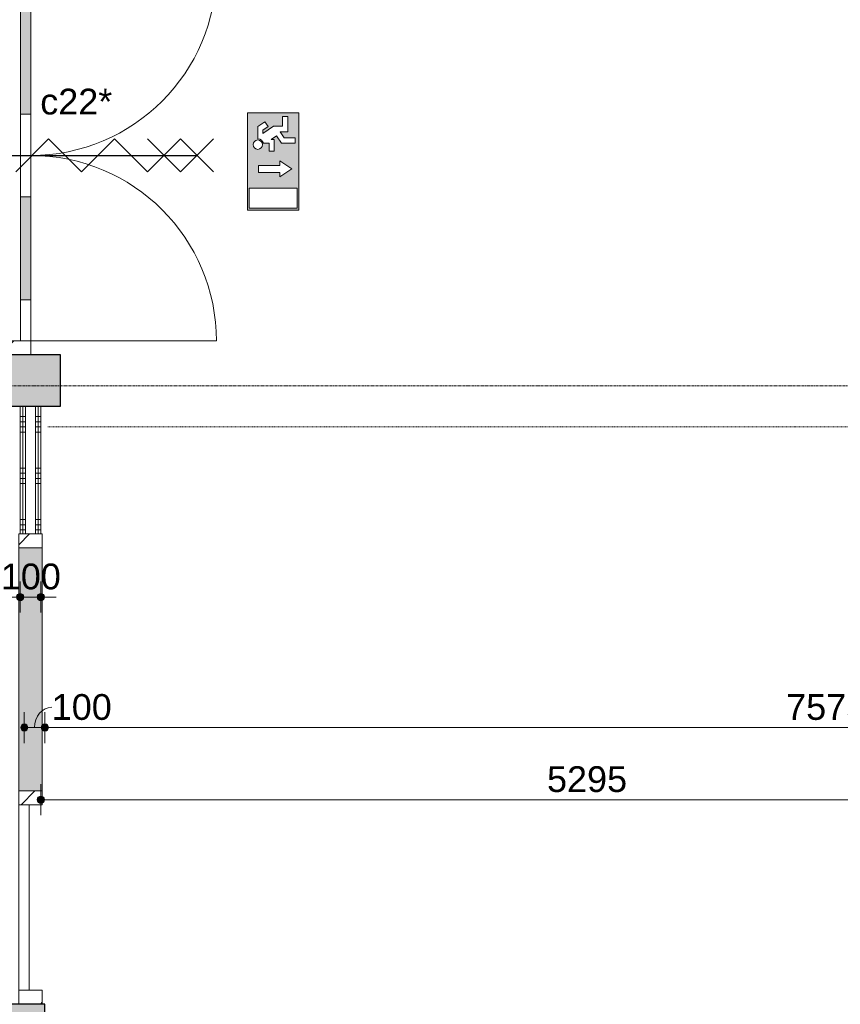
# Model space of a CAD drawing. Header units: millimetres. Extents: x 23523 to 72739, y 19604 to 59318.
# Tile 11 of 44: x 48630 to 52611, y 34799 to 39576. Entities that reach past the tile are written whole.
import ezdxf

# ---------------------------------------------------------------- set-up
doc = ezdxf.new("R2010")
doc.units = ezdxf.units.MM
doc.linetypes.add('Dash', pattern=[6.35, 3.175, -3.175])
doc.linetypes.add('stramien', pattern=[22.225, 12.7, -3.175, 3.175, -3.175])
doc.layers.add('00_Algemeen', color=7, linetype='Continuous', lineweight=9, true_color=0x00a600)
for name, color, linetype, lineweight in [('00_Algemeen-50', 7, 'Continuous', 9), ('22_Metselwerk', 7, 'Continuous', 18), ('30_Kozijnen-ramen-deuren', 7, 'Continuous', 9)]:
    doc.layers.add(name, color=color, linetype=linetype, lineweight=lineweight)
doc.styles.add('Arial', font='arial.ttf', dxfattribs={"height": 125})
doc.dimstyles.new('00_AEE_maatvoering_2_5mm', dxfattribs={"dimscale": 304.8, "dimtxt": 127.532425, "dimasz": 0.459318, "dimexe": 0.246063, "dimexo": 0.0625, "dimgap": 0, "dimtad": 1, "dimdec": 0, "dimzin": 0, "dimdsep": 46, "dimtxsty": 'Arial', "dimblk1": 'DOTSMALL', "dimblk2": 'DOTSMALL', "dimsah": 1, "dimcen": 0.09, "dimdle": 0.246063, "dimazin": 0, "dimtfac": 1, "dimtdec": 4, "dimtix": 1, "dimtmove": 0, "dimatfit": 3, "dimfxl": 0.246063, "dimfxlon": 1, "dimtvp": 1, "dimtolj": 1, "dimtzin": 0, "dimarcsym": 2})
doc.dimstyles.new('00_AEE_maatvoering_2_5mm_1', dxfattribs={"dimscale": 304.8, "dimtxt": 127.532425, "dimasz": 0.459318, "dimexe": 0.246063, "dimexo": 0.0625, "dimgap": 0, "dimtad": 1, "dimdec": 0, "dimzin": 0, "dimdsep": 46, "dimtxsty": 'Arial', "dimblk1": 'DOTSMALL', "dimblk2": 'DOTSMALL', "dimsah": 1, "dimcen": 0.09, "dimdle": 0.246063, "dimazin": 0, "dimtfac": 1, "dimtdec": 4, "dimtix": 1, "dimtmove": 1, "dimatfit": 3, "dimfxl": 0.246063, "dimfxlon": 1, "dimtvp": 1, "dimtolj": 1, "dimtzin": 0, "dimarcsym": 2})
pattern_1 = [(1e-13, (48632.54, 36150), (-4e-13, 250), []), (1e-13, (48632.54, 36125), (-4e-13, 250), []), (1e-13, (48632.54, 36100), (-4e-13, 250), []), (1e-13, (48632.54, 36075), (-4e-13, 250), [])]
pattern_2 = [(315, (-35317, 54055), (106.06602, 106.06602), [])]

# ---------------------------------------------------------------- blocks, each defined once
blk = doc.blocks.new('Direct Shape - Basic Wall_NLRS_22_WA_beton prefab 200_gen_AT_814324-1202279-02 tweede verdieping - B')
at = {"layer": '22_Metselwerk', "lineweight": 9}
blk.add_hatch(color=256, dxfattribs=at).paths.add_polyline_path([(0, -100), (3020, -100), (3020, 100), (0, 100)])
at = {"layer": '22_Metselwerk', "lineweight": 30}
for p, q in [((3020, 100), (0, 100)), ((0, 100), (0, -100)), ((3020, -100), (3020, 100)), ((0, -100), (3020, -100))]:
    blk.add_line(p, q, dxfattribs=at)
blk = doc.blocks.new('Direct Shape - Basic Wall_NLRS_22_WA_beton prefab 250_gen_AT_800436-1202342-02 tweede verdieping - B')
at = {"layer": '22_Metselwerk', "lineweight": 9}
h = blk.add_hatch(color=256, dxfattribs=at)
h.paths.add_polyline_path([(8041.3, -125), (11150, -125), (11150, 125), (5280, 125), (5280, -125), (7875.8, -125)])
h.paths.add_polyline_path([(3346, -125), (3346, 125), (0, 125), (0, -125), (1587.5, -125)])
at = {"layer": '22_Metselwerk', "lineweight": 30}
for p, q in [((3346, 125), (0, 125)), ((0, 125), (0, -125)), ((3346, -125), (3346, 125)), ((5280, 125), (5280, -125)), ((11150, 125), (5280, 125)), ((11150, -125), (11150, 125)), ((0, -125), (3346, -125)), ((5280, -125), (11150, -125))]:
    blk.add_line(p, q, dxfattribs=at)
blk = doc.blocks.new('2410-10368 v1 - IFC-model constructie _zonder onderbouw_ _MM21228__ifc-1-02 tweede verdieping - B')
at = {"layer": '22_Metselwerk', "lineweight": 9}
for name, p in [('Direct Shape - Basic Wall_NLRS_22_WA_beton prefab 250_gen_AT_800436-1202342-02 tweede verdieping - B', (43050, 37825)), ('Direct Shape - Basic Wall_NLRS_22_WA_beton prefab 200_gen_AT_814324-1202279-02 tweede verdieping - B', (51105, 34700))]:
    blk.add_blockref(name, p, dxfattribs=at)
blk = doc.blocks.new('32_AEE_VO_FIX_Binnendeuren - D_1800x2300_Deur_zijlicht rechts 1180 meranti-8437956-02 tweede verdieping - B')
at = {"layer": '30_Kozijnen-ramen-deuren', "true_color": 0xc0c0c0}
h = blk.add_hatch(dxfattribs=at)
h.set_pattern_fill('FP_56', color=9, style=0, pattern_type=2)
h.set_pattern_definition(pattern_2)
h.paths.add_polyline_path([(-517, -57), (-450, -57), (-450, 57), (-517, 57)])
h.paths.add_polyline_path([(1697, -57), (1764, -57), (1764, 57), (1697, 57), (1697, -50)])
h = blk.add_hatch(dxfattribs=at)
h.set_pattern_fill('FP_56', color=9, style=0, pattern_type=2)
h.set_pattern_definition(pattern_2)
h.paths.add_polyline_path([(450, -57), (517, -57), (517, 57), (450, 57)])
at = {"layer": '30_Kozijnen-ramen-deuren', "true_color": 0xc5c7c4}
blk.add_hatch(color=9, dxfattribs=at).paths.add_polyline_path([(517, 7), (517, -57), (1697, -57), (1697, 57), (517, 57)])
at = {"layer": '30_Kozijnen-ramen-deuren'}
for p, q in [((-450, 57), (-517, 57)), ((450, 57), (-450, 57)), ((-450, 57), (-450, 7)), ((-450, -57), (-450, 57)), ((450, 7), (450, 57)), ((517, 57), (450, 57)), ((450, 57), (450, -57)), ((1697, 57), (517, 57)), ((517, -57), (517, 57)), ((1697, 57), (1697, -57)), ((1764, 57), (1697, 57)), ((1764, 50), (1764, 57)), ((-450, 7), (450, 7)), ((-517, -57), (-450, -57)), ((450, -57), (517, -57)), ((517, -57), (1697, -57)), ((1697, -57), (1764, -57)), ((1764, -57), (1764, -50))]:
    blk.add_line(p, q, dxfattribs=at)
blk = doc.blocks.new('32_AEE_VO_FIX_Binnendeuren - DD_1800x2300_glasdeuren meranti bw-8429328-02 tweede verdieping - B')
at = {"layer": '30_Kozijnen-ramen-deuren', "true_color": 0xc0c0c0}
h = blk.add_hatch(dxfattribs=at)
h.set_pattern_fill('FP_73', color=9, style=0, pattern_type=2)
h.set_pattern_definition([(135, (38917, -54000), (-106.06602, -106.06602), [])])
h.paths.add_polyline_path([(967, 57), (900, 57), (900, -57), (967, -57)])
h.paths.add_polyline_path([(-900, -57), (-900, 57), (-967, 57), (-967, -57)])
at = {"layer": '30_Kozijnen-ramen-deuren', "true_color": 0xbfbfbf}
for points in [[(-200, 57), (-700, 57), (-700, 7), (-200, 7)], [(700, 7), (700, 57), (200, 57), (200, 7)]]:
    blk.add_hatch(color=9, dxfattribs=at).paths.add_polyline_path(points)
at = {"layer": '30_Kozijnen-ramen-deuren'}
for p, q in [((-900, 57), (-967, 57)), ((-967, 57), (-967, 50)), ((-700, 57), (-900, 57)), ((-900, 57), (-900, 7)), ((-900, -57), (-900, 57)), ((-200, 57), (-700, 57)), ((-700, 7), (-700, 57)), ((0, 57), (-200, 57)), ((-200, 57), (-200, 7)), ((0, 57), (200, 57)), ((0, 7), (0, 57)), ((0, 7), (0, 57)), ((200, 57), (700, 57)), ((200, 57), (200, 7)), ((700, 57), (900, 57)), ((700, 7), (700, 57)), ((900, 57), (900, 7)), ((900, 57), (900, -57)), ((967, 57), (900, 57)), ((-900, 7), (-700, 7)), ((-700, 7), (-200, 7)), ((-200, 7), (0, 7)), ((200, 7), (0, 7)), ((700, 7), (200, 7)), ((900, 7), (700, 7)), ((-967, -50), (-967, -57)), ((-967, -57), (-900, -57)), ((900, -57), (967, -57))]:
    blk.add_line(p, q, dxfattribs=at)
blk = doc.blocks.new('30_AEE_VO_draairichting - 30_AEE_VO_draairichting-8193140-02 tweede verdieping - B')
at = {"layer": '30_Kozijnen-ramen-deuren'}
blk.add_line((-450, 900), (-450, 0), dxfattribs=at)
blk.add_arc((-450, 0), 900, 360, 90, dxfattribs=at)
blk = doc.blocks.new('30_AEE_VO_draairichting - 30_AEE_VO_draairichting-8193168-02 tweede verdieping - B')
at = {"layer": '30_Kozijnen-ramen-deuren'}
blk.add_line((-450, -900), (-450, 0), dxfattribs=at)
blk.add_arc((-450, 0), 900, 270, 0, dxfattribs=at)
blk = doc.blocks.new('00_AEE_Nooduitgang - Nooduitgang grijs_dwg_NooduitgangOmlaag-5367716-02 tweede verdieping - B')
at = {"layer": '00_Algemeen', "true_color": 0x999999}
h = blk.add_hatch(color=253, dxfattribs=at)
h.paths.add_polyline_path([(89.5, 7.2), (89.5, 203), (7.2, 203), (7.2, 7.2)])
h.paths.add_polyline_path([(181.9, 77.7), (181.9, 165.5), (167.9, 165.5), (153.9, 165.5), (153.9, 77.8), (135.4, 77.8), (167.9, 29.7), (200.3, 77.7)])
edge = h.paths.add_edge_path()
edge.add_arc((266.8, 168.3), 19.1, 315, 495)
edge.add_arc((266.8, 168.3), 19.1, 135, 315)
edge = h.paths.add_edge_path()
edge.add_line((240.5, 122.1), (240.5, 101.7))
edge.add_line((240.5, 101.7), (288.2, 101.7))
edge.add_line((288.2, 101.7), (288.2, 113.7))
edge.add_line((288.2, 113.7), (302.8, 92.2))
edge.add_line((302.8, 92.2), (273, 71.3))
edge.add_line((273, 71.3), (273, 15.1))
edge.add_line((273, 15.1), (295.3, 15.1))
edge.add_line((295.3, 15.1), (295.3, 60))
edge.add_line((295.3, 60), (318.2, 76.1))
edge.add_line((318.2, 76.1), (319.6, 76.1))
edge.add_line((319.6, 76.1), (319.6, 44.9))
edge.add_line((319.6, 44.9), (381.3, 44.9))
edge.add_line((381.3, 44.9), (381.3, 67.2))
edge.add_line((381.3, 67.2), (341.9, 67.2))
edge.add_line((341.9, 67.2), (341.9, 103.8))
edge.add_line((341.9, 103.8), (312.3, 147.6))
edge.add_line((312.3, 147.6), (326, 147.6))
edge.add_line((326, 147.6), (340.7, 125.8))
edge.add_line((340.7, 125.8), (360.1, 138.9))
edge.add_line((360.1, 138.9), (340.7, 167.7))
edge.add_line((340.7, 167.7), (290.6, 167.7))
edge.add_arc((266.8, 168.3), 23.9, 285.0619, 358.3895, ccw=False)
edge.add_line((273, 145.3), (273, 122.1))
edge.add_line((273, 122.1), (240.5, 122.1))
h.paths.add_polyline_path([(0, 210.1), (396.4, 210.1), (396.4, 0), (0, 0)])
at = {"layer": '00_Algemeen', "color": 253, "true_color": 0x999999}
blk.add_line((319.6, 76.1), (318.2, 76.1), dxfattribs=at)
at = {"layer": '00_Algemeen', "color": 253, "true_color": 0x999999, "flags": 128}
for points in [[(0, 210.1), (0, 0), (396.4, 0), (396.4, 210.1)], [(89.5, 7.2), (89.5, 203), (7.2, 203), (7.2, 7.2)], [(200.3, 77.7), (181.9, 77.7), (181.9, 165.5), (167.9, 165.5), (153.9, 165.5), (153.9, 77.8), (135.4, 77.8), (167.9, 29.7)]]:
    blk.add_lwpolyline(points, close=True, dxfattribs=at)
for points in [[(290.6, 167.7), (340.7, 167.7), (360.1, 138.9), (340.7, 125.8), (326, 147.6), (312.3, 147.6), (341.9, 103.8), (341.9, 67.2), (381.3, 67.2), (381.3, 44.9), (319.6, 44.9), (319.6, 77), (295.3, 60), (295.3, 15.1), (273, 15.1), (273, 71.3), (302.8, 92.2), (288.2, 113.7)], [(240.5, 118.1), (240.5, 101.7), (240.5, 122.1), (273, 122.1), (273, 145.3)], [(288.2, 113.7), (288.2, 101.7), (240.5, 101.7)]]:
    blk.add_lwpolyline(points, dxfattribs=at)
at = {"layer": '00_Algemeen', "color": 253, "true_color": 0x999999}
blk.add_circle((266.8, 168.3), 19.1, dxfattribs=at)
blk.add_arc((266.8, 168.3), 23.9, 285.0619, 358.3895, dxfattribs=at)
blk = doc.blocks.new('00_AEE_Nooduitgang - Nooduitgang grijs_dwg-5367715-02 tweede verdieping - B')
blk.add_blockref('00_AEE_Nooduitgang - Nooduitgang grijs_dwg_NooduitgangOmlaag-5367716-02 tweede verdieping - B', (0, 0))
blk = doc.blocks.new('00_AEE_Nooduitgang - 00_AEE_Nooduitgang-5365373-02 tweede verdieping - B')
at = {"xscale": 0.0237957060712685, "yscale": 0.0237957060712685, "zscale": 0.0237957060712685}
blk.add_blockref('00_AEE_Nooduitgang - Nooduitgang grijs_dwg-5367715-02 tweede verdieping - B', (-4.716, 0), dxfattribs=at)
blk = doc.blocks.new('DIMBLOCK159-02 tweede verdieping - B')
at = {"layer": '00_Algemeen-50', "transparency": 16777216}
h = blk.add_hatch(color=256, dxfattribs=at)
edge = h.paths.add_edge_path()
edge.add_arc((47213.5, 36774.8), 17.5, 0, 360)
h = blk.add_hatch(color=256, dxfattribs=at)
edge = h.paths.add_edge_path()
edge.add_arc((48632.5, 36774.8), 17.5, 0, 360)
for p, q in [((47213.5, 36774.8), (47213.5, 36849.8)), ((48632.5, 36774.8), (48632.5, 36849.8)), ((47213.5, 36774.8), (48632.5, 36774.8)), ((47213.5, 36774.8), (47213.5, 36699.8)), ((48632.5, 36774.8), (48632.5, 36699.8))]:
    blk.add_line(p, q, dxfattribs=at)
for centre in [(47213.5, 36774.8), (48632.5, 36774.8)]:
    blk.add_circle(centre, 17.5, dxfattribs=at)
at = {"layer": '00_Algemeen-50', "color": 0, "transparency": 16777216, "insert": (47730.8, 36937.1), "char_height": 125, "width": 461.471, "attachment_point": 1, "line_spacing_factor": 0.941778, "style": 'Arial'}
blk.add_mtext('1419', dxfattribs=at)
blk = doc.blocks.new('_DotSmall')
at = {"color": 0, "linetype": 'ByBlock', "const_width": 0.5}
blk.add_lwpolyline([(-0.0625, 0, 1), (0.0625, 0, 1)], format="xyb", close=True, dxfattribs=at)
blk = doc.blocks.new('DIMBLOCK160-02 tweede verdieping - B')
at = {"layer": '00_Algemeen-50', "transparency": 16777216}
h = blk.add_hatch(color=256, dxfattribs=at)
edge = h.paths.add_edge_path()
edge.add_arc((48632.5, 36774.8), 17.5, 0, 360)
h = blk.add_hatch(color=256, dxfattribs=at)
edge = h.paths.add_edge_path()
edge.add_arc((48732.5, 36774.8), 17.5, 0, 360)
for p, q in [((48632.5, 36774.8), (48632.5, 36849.8)), ((48732.5, 36774.8), (48732.5, 36849.8)), ((48632.5, 36774.8), (48807.5, 36774.8)), ((48632.5, 36774.8), (48632.5, 36699.8)), ((48732.5, 36774.8), (48732.5, 36699.8))]:
    blk.add_line(p, q, dxfattribs=at)
for centre in [(48632.5, 36774.8), (48732.5, 36774.8)]:
    blk.add_circle(centre, 17.5, dxfattribs=at)
at = {"layer": '00_Algemeen-50', "color": 0, "transparency": 16777216, "insert": (48538.3, 36937.1), "char_height": 125, "width": 346.103, "attachment_point": 1, "line_spacing_factor": 0.941778, "style": 'Arial'}
blk.add_mtext('100', dxfattribs=at)
blk = doc.blocks.new('DIMBLOCK177-02 tweede verdieping - B')
at = {"layer": '00_Algemeen-50', "transparency": 16777216}
h = blk.add_hatch(color=256, dxfattribs=at)
edge = h.paths.add_edge_path()
edge.add_arc((48652.5, 36141.5), 17.5, 0, 360)
h = blk.add_hatch(color=256, dxfattribs=at)
edge = h.paths.add_edge_path()
edge.add_arc((48752.5, 36141.5), 17.5, 0, 360)
for p, q in [((48652.5, 36141.5), (48652.5, 36216.5)), ((48752.5, 36141.5), (48752.5, 36216.5)), ((48652.5, 36141.5), (48752.5, 36141.5)), ((48652.5, 36141.5), (48652.5, 36066.5)), ((48752.5, 36141.5), (48752.5, 36066.5))]:
    blk.add_line(p, q, dxfattribs=at)
for centre in [(48652.5, 36141.5), (48752.5, 36141.5)]:
    blk.add_circle(centre, 17.5, dxfattribs=at)
blk.add_ellipse((48785.3, 36141.5), major_axis=(0, 98.1), ratio=0.843288, start_param=0, end_param=1.570796, dxfattribs=at)
at = {"layer": '00_Algemeen-50', "color": 0, "transparency": 16777216, "insert": (48785.3, 36303.8), "char_height": 125, "width": 346.103, "attachment_point": 1, "line_spacing_factor": 0.941778, "style": 'Arial'}
blk.add_mtext('100', dxfattribs=at)
blk = doc.blocks.new('DIMBLOCK178-02 tweede verdieping - B')
at = {"layer": '00_Algemeen-50', "transparency": 16777216}
h = blk.add_hatch(color=256, dxfattribs=at)
edge = h.paths.add_edge_path()
edge.add_arc((48752.5, 36141.5), 17.5, 0, 360)
h = blk.add_hatch(color=256, dxfattribs=at)
edge = h.paths.add_edge_path()
edge.add_arc((56327.5, 36141.5), 17.5, 0, 360)
for p, q in [((48752.5, 36141.5), (48752.5, 36216.5)), ((56327.5, 36141.5), (56327.5, 36216.5)), ((48752.5, 36141.5), (56327.5, 36141.5)), ((48752.5, 36141.5), (48752.5, 36066.5)), ((56327.5, 36141.5), (56327.5, 36066.5))]:
    blk.add_line(p, q, dxfattribs=at)
for centre in [(48752.5, 36141.5), (56327.5, 36141.5)]:
    blk.add_circle(centre, 17.5, dxfattribs=at)
at = {"layer": '00_Algemeen-50', "color": 0, "transparency": 16777216, "insert": (52347.8, 36303.8), "char_height": 125, "width": 461.471, "attachment_point": 1, "line_spacing_factor": 0.941778, "style": 'Arial'}
blk.add_mtext('7575', dxfattribs=at)
blk = doc.blocks.new('DIMBLOCK186-02 tweede verdieping - B')
at = {"layer": '00_Algemeen-50', "transparency": 16777216}
h = blk.add_hatch(color=256, dxfattribs=at)
edge = h.paths.add_edge_path()
edge.add_arc((48732.5, 35791.5), 17.5, 0, 360)
h = blk.add_hatch(color=256, dxfattribs=at)
edge = h.paths.add_edge_path()
edge.add_arc((54027.5, 35791.5), 17.5, 0, 360)
for p, q in [((48732.5, 35791.5), (48732.5, 35866.5)), ((54027.5, 35791.5), (54027.5, 35866.5)), ((48732.5, 35791.5), (54027.5, 35791.5)), ((48732.5, 35791.5), (48732.5, 35716.5)), ((54027.5, 35791.5), (54027.5, 35716.5))]:
    blk.add_line(p, q, dxfattribs=at)
for centre in [(48732.5, 35791.5), (54027.5, 35791.5)]:
    blk.add_circle(centre, 17.5, dxfattribs=at)
at = {"layer": '00_Algemeen-50', "color": 0, "transparency": 16777216, "insert": (51187.8, 35953.8), "char_height": 125, "width": 461.471, "attachment_point": 1, "line_spacing_factor": 0.941778, "style": 'Arial'}
blk.add_mtext('5295', dxfattribs=at)

msp = doc.modelspace()

# ---------------------------------------------------------------- hatches: boundary and pattern name
at = {"layer": '22_Metselwerk', "lineweight": 9}
h = msp.add_hatch(dxfattribs=at)
h.set_pattern_fill('FP_55', color=256, angle=90, style=0, pattern_type=2)
h.set_pattern_definition(pattern_1)
h.paths.add_polyline_path([(48645, 37081), (48645, 37700), (48632.5, 37700), (48632.5, 37081)])
h = msp.add_hatch(dxfattribs=at)
h.set_pattern_fill('FP_55', color=256, angle=90, style=0, pattern_type=2)
h.set_pattern_definition(pattern_1)
h.paths.add_polyline_path([(48657.5, 37081), (48657.5, 37700), (48645, 37700), (48645, 37081)])
h = msp.add_hatch(dxfattribs=at)
h.set_pattern_fill('FP_55', color=256, angle=90, style=0, pattern_type=2)
h.set_pattern_definition(pattern_1)
h.paths.add_polyline_path([(48720, 37081), (48720, 37700), (48707.5, 37700), (48707.5, 37081)])
h = msp.add_hatch(dxfattribs=at)
h.set_pattern_fill('FP_55', color=256, angle=90, style=0, pattern_type=2)
h.set_pattern_definition(pattern_1)
h.paths.add_polyline_path([(48720, 37081), (48732.5, 37081), (48732.5, 37700), (48720, 37700), (48720, 37156.3)])

# ---------------------------------------------------------------- linework, layer by layer
at = {"layer": '00_Algemeen', "color": 96, "lineweight": 25, "true_color": 0x008000}
for p, q in [((48770.5, 38997), (48610.5, 38837)), ((48930.5, 38837), (48770.5, 38997)), ((49090.5, 38997), (48930.5, 38837)), ((49250.5, 38837), (49090.5, 38997)), ((49410.5, 38997), (49250.5, 38837)), ((49410.5, 38837), (49250.5, 38997)), ((49570.5, 38837), (49410.5, 38997)), ((49410.5, 38837), (49570.5, 38997)), ((48050.5, 38917), (49490.5, 38917))]:
    msp.add_line(p, q, dxfattribs=at)
at = {"layer": '00_Algemeen', "color": 150, "linetype": 'stramien', "true_color": 0x0080ff}
msp.add_line((72439, 37800), (23823.4, 37800), dxfattribs=at)
at = {"layer": '00_Algemeen', "color": 7, "linetype": 'Dash'}
msp.add_line((48766.5, 37600), (53827.5, 37600), dxfattribs=at)
at = {"layer": '22_Metselwerk', "lineweight": 9}
for p, q in [((48657.5, 37700), (48632.5, 37700)), ((48632.5, 37700), (48632.5, 37081)), ((48645, 37700), (48645, 37081)), ((48732.5, 37700), (48707.5, 37700)), ((48720, 37700), (48720, 37081)), ((48732.5, 37081), (48732.5, 37700)), ((48632.5, 37081), (48657.5, 37081)), ((48707.5, 37081), (48732.5, 37081))]:
    msp.add_line(p, q, dxfattribs=at)
at = {"layer": '22_Metselwerk'}
for p, q in [((48707.5, 37700), (48657.5, 37700)), ((48657.5, 37700), (48657.5, 37081)), ((48707.5, 37700), (48707.5, 37081)), ((48657.5, 37081), (48707.5, 37081))]:
    msp.add_line(p, q, dxfattribs=at)

# ---------------------------------------------------------------- block references
at = {"lineweight": 5}
msp.add_blockref('2410-10368 v1 - IFC-model constructie _zonder onderbouw_ _MM21228__ifc-1-02 tweede verdieping - B', (-5372.5, 0), dxfattribs=at)
at = {"layer": '00_Algemeen', "color": 253, "true_color": 0x999999, "xscale": 50, "yscale": 50, "zscale": 50, "rotation": 89.9999999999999}
msp.add_blockref('00_AEE_Nooduitgang - 00_AEE_Nooduitgang-5365373-02 tweede verdieping - B', (49984.8, 38887.8), dxfattribs=at)
at = {"layer": '30_Kozijnen-ramen-deuren'}
for name, p, rotation in [('32_AEE_VO_FIX_Binnendeuren - DD_1800x2300_glasdeuren meranti bw-8429328-02 tweede verdieping - B', (48627.5, 38917), 270), ('30_AEE_VO_draairichting - 30_AEE_VO_draairichting-8193140-02 tweede verdieping - B', (48684.5, 39367), 270), ('30_AEE_VO_draairichting - 30_AEE_VO_draairichting-8193168-02 tweede verdieping - B', (48684.5, 38467), 90), ('32_AEE_VO_FIX_Binnendeuren - D_1800x2300_Deur_zijlicht rechts 1180 meranti-8437956-02 tweede verdieping - B', (48682.5, 35317), 89.99999999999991)]:
    msp.add_blockref(name, p, dxfattribs=dict(at, rotation=rotation))

# ---------------------------------------------------------------- texts
at = {"layer": '00_Algemeen', "color": 7, "insert": (48729.8, 39240.9), "char_height": 125, "width": 424.894, "attachment_point": 1, "style": 'Arial'}
msp.add_mtext('c22*', dxfattribs=at)

# ---------------------------------------------------------------- dimensions: what is measured, and where the dimension line sits
at = {"layer": '00_Algemeen', "color": 7}
for base, p1, p2, override, picture, middle in [((48632.5, 36774.8), (47213.5, 36849.8), (48632.5, 36849.8), {"dimpost": '<>', "dimfxl": 1419}, 'DIMBLOCK159-02 tweede verdieping - B', (47923, 36838.6)), ((48732.5, 36774.8), (48632.5, 36849.8), (48732.5, 36849.8), {"dimpost": '<>', "dimfxl": 100}, 'DIMBLOCK160-02 tweede verdieping - B', (48682.5, 36838.6)), ((56327.5, 36141.5), (48752.5, 36066.5), (56327.5, 36216.5), {"dimpost": '<>', "dimfxl": 7576.485003}, 'DIMBLOCK178-02 tweede verdieping - B', (52540, 36205.1)), ((54027.5, 35791.5), (48732.5, 35866.5), (54027.5, 35866.5), {"dimpost": '<>', "dimfxl": 5295.000001}, 'DIMBLOCK186-02 tweede verdieping - B', (51380, 35855.3))]:
    dim = msp.add_linear_dim(base=base, p1=p1, p2=p2, dimstyle='00_AEE_maatvoering_2_5mm', override=override, dxfattribs=at)
    dim.commit()
    dim.dimension.update_dxf_attribs({"geometry": picture, "text_midpoint": middle})
dim = msp.add_linear_dim(base=(48752.5, 36141.5), p1=(48652.5, 36066.5), p2=(48752.5, 36066.5), dimstyle='00_AEE_maatvoering_2_5mm_1', override={"dimpost": '<>', "dimfxl": 100}, dxfattribs=at)
dim.commit()
dim.dimension.update_dxf_attribs({"geometry": 'DIMBLOCK177-02 tweede verdieping - B', "text_midpoint": (48958.3, 36220.5), "dimtype": 160})

doc.saveas('drawing.dxf')
